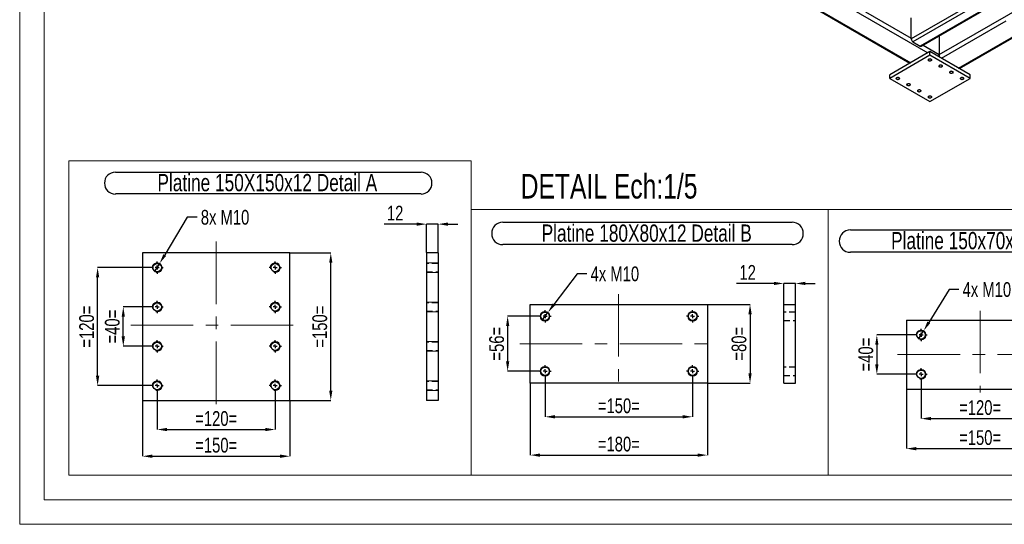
# Model space of a CAD drawing. Header units: millimetres. Extents: x 0 to 841, y 0 to 594.
# Tile 1 of 24: x 0 to 200, y 0 to 103. Entities that reach past the tile are written whole.
import ezdxf

# ---------------------------------------------------------------- set-up
doc = ezdxf.new("R2010")
doc.units = ezdxf.units.MM
doc.header["$PDSIZE"] = -1
doc.linetypes.add('CENTERX2', pattern=[20.32, 12.7, -2.54, 2.54, -2.54])
doc.linetypes.add('HIDDEN', pattern=[1.905, 1.27, -0.635])
for name, color, linetype in [('COTES', 1, 'Continuous'), ('NOTES', 6, 'Continuous'), ('TRAIT-FINS', 9, 'Continuous'), ('TRAIT-MIXTES', 3, 'CENTERX2'), ('TRAIT-TIRET', 2, 'HIDDEN')]:
    doc.layers.add(name, color=color, linetype=linetype)
doc.layers.add('TRAIT-FORT', color=4, linetype='Continuous', lineweight=25)
doc.styles.add('SLDTEXTSTYLE0', font='TXT', dxfattribs={"width": 0.75})
doc.dimstyles.new('SLDDIMSTYLE2', dxfattribs={"dimtxt": 3, "dimasz": 2, "dimexe": 0, "dimexo": 0.0625, "dimgap": 0.75, "dimtad": 1, "dimdec": 0, "dimlfac": 5, "dimrnd": 1e-09, "dimzin": 12, "dimdsep": 46, "dimtxsty": 'SLDTEXTSTYLE0', "dimsah": 1, "dimcen": 0.09, "dimadec": 0, "dimazin": 3, "dimtfac": 1, "dimtdec": 0, "dimtofl": 0, "dimtmove": 0, "dimatfit": 3, "dimfxl": 1, "dimfrac": 2, "dimtolj": 1, "dimtzin": 12, "dimarcsym": 0})
doc.dimstyles.new('SLDDIMSTYLE3', dxfattribs={"dimtxt": 3, "dimasz": 2, "dimexe": 0, "dimexo": 0.0625, "dimgap": 0.75, "dimtad": 1, "dimdec": 0, "dimlfac": 5, "dimrnd": 1e-09, "dimzin": 12, "dimdsep": 46, "dimtxsty": 'SLDTEXTSTYLE0', "dimsah": 1, "dimcen": 0.09, "dimadec": 0, "dimazin": 3, "dimtfac": 1, "dimtdec": 0, "dimtmove": 0, "dimatfit": 0, "dimfxl": 1, "dimfrac": 2, "dimtolj": 1, "dimtzin": 12, "dimarcsym": 0})
doc.dimstyles.new('SLDDIMSTYLE4', dxfattribs={"dimtxt": 3, "dimasz": 2, "dimexe": 0, "dimexo": 0.0625, "dimgap": 0.75, "dimtad": 0, "dimtih": 1, "dimtoh": 1, "dimdec": 0, "dimlfac": 5, "dimrnd": 1e-09, "dimzin": 12, "dimdsep": 46, "dimtxsty": 'SLDTEXTSTYLE0', "dimblk1": 'NONE', "dimsah": 1, "dimcen": 0, "dimadec": 0, "dimazin": 3, "dimtfac": 1, "dimtdec": 0, "dimtmove": 0, "dimatfit": 3, "dimldrblk": 'NONE', "dimfxl": 1, "dimfrac": 2, "dimtolj": 1, "dimtzin": 12, "dimarcsym": 0})

# ---------------------------------------------------------------- blocks, each defined once
blk = doc.blocks.new('_D_21')
at = {"layer": 'COTES', "color": 0, "lineweight": -2, "transparency": 16777216}
for p, q in [((27.96, 26.89), (27.96, 19.27)), ((51.96, 26.89), (51.96, 19.27)), ((29.96, 19.27), (49.96, 19.27))]:
    blk.add_line(p, q, dxfattribs=at)
at = {"layer": 'COTES', "color": 0, "transparency": 16777216}
for points in [[(29.96, 19.61), (29.96, 18.94), (27.96, 19.27)], [(49.96, 19.61), (49.96, 18.94), (51.96, 19.27)]]:
    blk.add_solid(points, dxfattribs=at)
at = {"layer": 'Defpoints', "color": 0, "transparency": 16777216}
for p in [(27.96, 26.95), (51.96, 26.95), (51.96, 19.27)]:
    blk.add_point(p, dxfattribs=at)
at = {"layer": 'COTES', "color": 0, "transparency": 16777216, "insert": (39.96, 23.02), "char_height": 3, "attachment_point": 2, "style": 'SLDTEXTSTYLE0'}
blk.add_mtext('\\A1;=120=', dxfattribs=at)
blk = doc.blocks.new('_D_22')
at = {"layer": 'COTES', "color": 0, "lineweight": -2, "transparency": 16777216}
for p, q in [((24.96, 25.14), (24.96, 13.84)), ((54.96, 25.14), (54.96, 13.84)), ((26.96, 13.84), (52.96, 13.84))]:
    blk.add_line(p, q, dxfattribs=at)
at = {"layer": 'COTES', "color": 0, "transparency": 16777216}
for points in [[(26.96, 14.18), (26.96, 13.51), (24.96, 13.84)], [(52.96, 14.18), (52.96, 13.51), (54.96, 13.84)]]:
    blk.add_solid(points, dxfattribs=at)
at = {"layer": 'Defpoints', "color": 0, "transparency": 16777216}
for p in [(24.96, 25.2), (54.96, 25.2), (54.96, 13.84)]:
    blk.add_point(p, dxfattribs=at)
at = {"layer": 'COTES', "color": 0, "transparency": 16777216, "insert": (39.96, 17.59), "char_height": 3, "attachment_point": 2, "style": 'SLDTEXTSTYLE0'}
blk.add_mtext('\\A1;=150=', dxfattribs=at)
blk = doc.blocks.new('_D_23')
at = {"layer": 'COTES', "color": 0, "lineweight": -2, "transparency": 16777216}
for p, q in [((26.64, 44.2), (21.07, 44.2)), ((21.07, 38.2), (21.07, 42.2)), ((26.64, 36.2), (21.07, 36.2))]:
    blk.add_line(p, q, dxfattribs=at)
at = {"layer": 'COTES', "color": 0, "transparency": 16777216}
for points in [[(20.73, 42.2), (21.4, 42.2), (21.07, 44.2)], [(20.73, 38.2), (21.4, 38.2), (21.07, 36.2)]]:
    blk.add_solid(points, dxfattribs=at)
at = {"layer": 'Defpoints', "color": 0, "transparency": 16777216}
for p in [(21.07, 44.2), (26.71, 44.2), (26.71, 36.2)]:
    blk.add_point(p, dxfattribs=at)
at = {"layer": 'COTES', "color": 0, "transparency": 16777216, "insert": (17.32, 40.2), "char_height": 3, "attachment_point": 2, "rotation": 90, "style": 'SLDTEXTSTYLE0'}
blk.add_mtext('\\A1;=40=', dxfattribs=at)
blk = doc.blocks.new('_D_24')
at = {"layer": 'COTES', "color": 0, "lineweight": -2, "transparency": 16777216}
for p, q in [((26.64, 52.2), (15.85, 52.2)), ((15.85, 30.2), (15.85, 50.2)), ((26.64, 28.2), (15.85, 28.2))]:
    blk.add_line(p, q, dxfattribs=at)
at = {"layer": 'COTES', "color": 0, "transparency": 16777216}
for points in [[(15.51, 50.2), (16.18, 50.2), (15.85, 52.2)], [(15.51, 30.2), (16.18, 30.2), (15.85, 28.2)]]:
    blk.add_solid(points, dxfattribs=at)
at = {"layer": 'Defpoints', "color": 0, "transparency": 16777216}
for p in [(15.85, 52.2), (26.71, 52.2), (26.71, 28.2)]:
    blk.add_point(p, dxfattribs=at)
at = {"layer": 'COTES', "color": 0, "transparency": 16777216, "insert": (12.1, 40.2), "char_height": 3, "attachment_point": 2, "rotation": 90, "style": 'SLDTEXTSTYLE0'}
blk.add_mtext('\\A1;=120=', dxfattribs=at)
blk = doc.blocks.new('_D_25')
at = {"layer": 'COTES', "color": 0, "lineweight": -2, "transparency": 16777216}
for p, q in [((55.02, 55.2), (63.26, 55.2)), ((63.26, 27.2), (63.26, 53.2)), ((55.02, 25.2), (63.26, 25.2))]:
    blk.add_line(p, q, dxfattribs=at)
at = {"layer": 'COTES', "color": 0, "transparency": 16777216}
for points in [[(62.93, 53.2), (63.59, 53.2), (63.26, 55.2)], [(62.93, 27.2), (63.59, 27.2), (63.26, 25.2)]]:
    blk.add_solid(points, dxfattribs=at)
at = {"layer": 'Defpoints', "color": 0, "transparency": 16777216}
for p in [(54.96, 55.2), (63.26, 55.2), (54.96, 25.2)]:
    blk.add_point(p, dxfattribs=at)
at = {"layer": 'COTES', "color": 0, "transparency": 16777216, "insert": (59.51, 40.2), "char_height": 3, "attachment_point": 2, "rotation": 90, "style": 'SLDTEXTSTYLE0'}
blk.add_mtext('\\A1;=150=', dxfattribs=at)
blk = doc.blocks.new('_D_26')
at = {"layer": 'COTES', "color": 0, "lineweight": -2, "transparency": 16777216}
for p, q in [((34.08, 62.44), (29.5, 54.77)), ((36.08, 62.44), (34.08, 62.44)), ((27.44, 51.34), (28.47, 53.06))]:
    blk.add_line(p, q, dxfattribs=at)
at = {"layer": 'COTES', "color": 0, "transparency": 16777216}
blk.add_solid([(29.21, 54.95), (29.78, 54.6), (28.47, 53.06)], dxfattribs=at)
at = {"layer": 'Defpoints', "color": 0, "transparency": 16777216}
for p in [(28.47, 53.06), (27.44, 51.34)]:
    blk.add_point(p, dxfattribs=at)
at = {"layer": 'COTES', "color": 0, "transparency": 16777216, "insert": (36.83, 63.94), "char_height": 3, "attachment_point": 1, "style": 'SLDTEXTSTYLE0'}
blk.add_mtext('\\A1;8x M10', dxfattribs=at)
blk = doc.blocks.new('_None')
blk = doc.blocks.new('SW_NOTE_3')
at = {"layer": 'NOTES', "color": 0}
for p, q in [((-0.06, 4.88), (62.1, 4.88)), ((62.1, 0.45), (-0.06, 0.45))]:
    blk.add_line(p, q, dxfattribs=at)
for centre, start, end in [((-0.06, 2.66), 90, 270), ((62.1, 2.66), 270, 90)]:
    blk.add_arc(centre, 2.22, start, end, dxfattribs=at)
at = {"layer": 'NOTES', "color": 0, "insert": (30.84, 4.51), "char_height": 3.5, "attachment_point": 2, "style": 'SLDTEXTSTYLE0'}
blk.add_mtext('Platine 150X150x12 Detail A', dxfattribs=at)
blk = doc.blocks.new('SW_CENTERMARKSYMBOL_0')
at = {"layer": 'TRAIT-MIXTES', "color": 0}
for p, q in [((-0.8, 0), (-1.25, 0)), ((0, 0), (-0.4, 0)), ((0, 0.8), (0, 1.25)), ((0, 0), (0, 0.4)), ((0, 0), (0, -0.4)), ((0, 0), (0.4, 0)), ((0.8, 0), (1.25, 0)), ((0, -0.8), (0, -1.25))]:
    blk.add_line(p, q, dxfattribs=at)
blk = doc.blocks.new('SW_CENTERMARKSYMBOL_1')
at = {"layer": 'TRAIT-MIXTES', "color": 0}
for p, q in [((-0.8, 0), (-1.25, 0)), ((0, 0), (-0.4, 0)), ((0, 0.8), (0, 1.25)), ((0, 0), (0, 0.4)), ((0, 0), (0, -0.4)), ((0, 0), (0.4, 0)), ((0.8, 0), (1.25, 0)), ((0, -0.8), (0, -1.25))]:
    blk.add_line(p, q, dxfattribs=at)
blk = doc.blocks.new('SW_CENTERMARKSYMBOL_2')
at = {"layer": 'TRAIT-MIXTES', "color": 0}
for p, q in [((-0.8, 0), (-1.25, 0)), ((0, 0), (-0.4, 0)), ((0, 0.8), (0, 1.25)), ((0, 0), (0, 0.4)), ((0, 0), (0, -0.4)), ((0, 0), (0.4, 0)), ((0.8, 0), (1.25, 0)), ((0, -0.8), (0, -1.25))]:
    blk.add_line(p, q, dxfattribs=at)
blk = doc.blocks.new('SW_CENTERMARKSYMBOL_3')
at = {"layer": 'TRAIT-MIXTES', "color": 0}
for p, q in [((-0.8, 0), (-1.25, 0)), ((0, 0), (-0.4, 0)), ((0, 0.8), (0, 1.25)), ((0, 0), (0, 0.4)), ((0, 0), (0, -0.4)), ((0, 0), (0.4, 0)), ((0.8, 0), (1.25, 0)), ((0, -0.8), (0, -1.25))]:
    blk.add_line(p, q, dxfattribs=at)
blk = doc.blocks.new('SW_CENTERMARKSYMBOL_4')
at = {"layer": 'TRAIT-MIXTES', "color": 0}
for p, q in [((-0.8, 0), (-1.25, 0)), ((0, 0), (-0.4, 0)), ((0, 0.8), (0, 1.25)), ((0, 0), (0, 0.4)), ((0, 0), (0, -0.4)), ((0, 0), (0.4, 0)), ((0.8, 0), (1.25, 0)), ((0, -0.8), (0, -1.25))]:
    blk.add_line(p, q, dxfattribs=at)
blk = doc.blocks.new('SW_CENTERMARKSYMBOL_5')
at = {"layer": 'TRAIT-MIXTES', "color": 0}
for p, q in [((-0.8, 0), (-1.25, 0)), ((0, 0), (-0.4, 0)), ((0, 0.8), (0, 1.25)), ((0, 0), (0, 0.4)), ((0, 0), (0, -0.4)), ((0, 0), (0.4, 0)), ((0.8, 0), (1.25, 0)), ((0, -0.8), (0, -1.25))]:
    blk.add_line(p, q, dxfattribs=at)
blk = doc.blocks.new('SW_CENTERMARKSYMBOL_6')
at = {"layer": 'TRAIT-MIXTES', "color": 0}
for p, q in [((-0.8, 0), (-1.25, 0)), ((0, 0), (-0.4, 0)), ((0, 0.8), (0, 1.25)), ((0, 0), (0, 0.4)), ((0, 0), (0, -0.4)), ((0, 0), (0.4, 0)), ((0.8, 0), (1.25, 0)), ((0, -0.8), (0, -1.25))]:
    blk.add_line(p, q, dxfattribs=at)
blk = doc.blocks.new('SW_CENTERMARKSYMBOL_7')
at = {"layer": 'TRAIT-MIXTES', "color": 0}
for p, q in [((-0.8, 0), (-1.25, 0)), ((0, 0), (-0.4, 0)), ((0, 0.8), (0, 1.25)), ((0, 0), (0, 0.4)), ((0, 0), (0, -0.4)), ((0, 0), (0.4, 0)), ((0.8, 0), (1.25, 0)), ((0, -0.8), (0, -1.25))]:
    blk.add_line(p, q, dxfattribs=at)
blk = doc.blocks.new('_D_27')
at = {"layer": 'COTES', "color": 0, "lineweight": -2, "transparency": 16777216}
for p, q in [((181.99, 38.51), (174.31, 38.51)), ((174.31, 36.51), (174.31, 32.51)), ((181.99, 30.51), (174.31, 30.51))]:
    blk.add_line(p, q, dxfattribs=at)
at = {"layer": 'COTES', "color": 0, "transparency": 16777216}
for points in [[(173.97, 36.51), (174.64, 36.51), (174.31, 38.51)], [(173.97, 32.51), (174.64, 32.51), (174.31, 30.51)]]:
    blk.add_solid(points, dxfattribs=at)
at = {"layer": 'Defpoints', "color": 0, "transparency": 16777216}
for p in [(182.06, 38.51), (174.31, 30.51), (182.06, 30.51)]:
    blk.add_point(p, dxfattribs=at)
at = {"layer": 'COTES', "color": 0, "transparency": 16777216, "insert": (170.56, 34.51), "char_height": 3, "attachment_point": 2, "rotation": 90, "style": 'SLDTEXTSTYLE0'}
blk.add_mtext('\\A1;=40=', dxfattribs=at)
blk = doc.blocks.new('_D_29')
at = {"layer": 'COTES', "color": 0, "lineweight": -2, "transparency": 16777216}
for p, q in [((183.31, 29.19), (183.31, 21.49)), ((207.31, 29.19), (207.31, 21.49)), ((185.31, 21.49), (205.31, 21.49))]:
    blk.add_line(p, q, dxfattribs=at)
at = {"layer": 'COTES', "color": 0, "transparency": 16777216}
for points in [[(185.31, 21.83), (185.31, 21.16), (183.31, 21.49)], [(205.31, 21.83), (205.31, 21.16), (207.31, 21.49)]]:
    blk.add_solid(points, dxfattribs=at)
at = {"layer": 'Defpoints', "color": 0, "transparency": 16777216}
for p in [(183.31, 29.26), (207.31, 29.26), (207.31, 21.49)]:
    blk.add_point(p, dxfattribs=at)
at = {"layer": 'COTES', "color": 0, "transparency": 16777216, "insert": (195.31, 25.24), "char_height": 3, "attachment_point": 2, "style": 'SLDTEXTSTYLE0'}
blk.add_mtext('\\A1;=120=', dxfattribs=at)
blk = doc.blocks.new('_D_30')
at = {"layer": 'COTES', "color": 0, "lineweight": -2, "transparency": 16777216}
for p, q in [((180.31, 41.44), (180.31, 15.39)), ((210.31, 41.44), (210.31, 15.39)), ((182.31, 15.39), (208.31, 15.39))]:
    blk.add_line(p, q, dxfattribs=at)
at = {"layer": 'COTES', "color": 0, "transparency": 16777216}
for points in [[(182.31, 15.72), (182.31, 15.05), (180.31, 15.39)], [(208.31, 15.72), (208.31, 15.05), (210.31, 15.39)]]:
    blk.add_solid(points, dxfattribs=at)
at = {"layer": 'Defpoints', "color": 0, "transparency": 16777216}
for p in [(180.31, 41.51), (210.31, 41.51), (210.31, 15.39)]:
    blk.add_point(p, dxfattribs=at)
at = {"layer": 'COTES', "color": 0, "transparency": 16777216, "insert": (195.31, 19.14), "char_height": 3, "attachment_point": 2, "style": 'SLDTEXTSTYLE0'}
blk.add_mtext('\\A1;=150=', dxfattribs=at)
blk = doc.blocks.new('_D_31')
at = {"layer": 'COTES', "color": 0, "lineweight": -2, "transparency": 16777216}
for p, q in [((189, 47.75), (184.88, 41.06)), ((191, 47.75), (189, 47.75)), ((182.78, 37.65), (183.83, 39.36))]:
    blk.add_line(p, q, dxfattribs=at)
at = {"layer": 'COTES', "color": 0, "transparency": 16777216}
blk.add_solid([(184.59, 41.24), (185.16, 40.89), (183.83, 39.36)], dxfattribs=at)
at = {"layer": 'Defpoints', "color": 0, "transparency": 16777216}
for p in [(183.83, 39.36), (182.78, 37.65)]:
    blk.add_point(p, dxfattribs=at)
at = {"layer": 'COTES', "color": 0, "transparency": 16777216, "insert": (191.75, 49.25), "char_height": 3, "attachment_point": 1, "style": 'SLDTEXTSTYLE0'}
blk.add_mtext('\\A1;4x M10', dxfattribs=at)
blk = doc.blocks.new('SW_NOTE_4')
at = {"layer": 'NOTES', "color": 0}
for p, q in [((-0.09, 4.93), (59.2, 4.93)), ((59.2, 0.38), (-0.09, 0.38))]:
    blk.add_line(p, q, dxfattribs=at)
for centre, start, end in [((-0.09, 2.65), 90, 270), ((59.2, 2.65), 270, 90)]:
    blk.add_arc(centre, 2.28, start, end, dxfattribs=at)
at = {"layer": 'NOTES', "color": 0, "insert": (29.37, 4.51), "char_height": 3.5, "attachment_point": 2, "style": 'SLDTEXTSTYLE0'}
blk.add_mtext('Platine 150x70x12 Detail C', dxfattribs=at)
blk = doc.blocks.new('SW_CENTERMARKSYMBOL_8')
at = {"layer": 'TRAIT-MIXTES', "color": 0}
for p, q in [((-0.8, 0), (-1.25, 0)), ((0, 0), (-0.4, 0)), ((0, 0.8), (0, 1.25)), ((0, 0), (0, 0.4)), ((0, 0), (0, -0.4)), ((0, 0), (0.4, 0)), ((0.8, 0), (1.25, 0)), ((0, -0.8), (0, -1.25))]:
    blk.add_line(p, q, dxfattribs=at)
blk = doc.blocks.new('SW_CENTERMARKSYMBOL_9')
at = {"layer": 'TRAIT-MIXTES', "color": 0}
for p, q in [((-0.8, 0), (-1.25, 0)), ((0, 0), (-0.4, 0)), ((0, 0.8), (0, 1.25)), ((0, 0), (0, 0.4)), ((0, 0), (0, -0.4)), ((0, 0), (0.4, 0)), ((0.8, 0), (1.25, 0)), ((0, -0.8), (0, -1.25))]:
    blk.add_line(p, q, dxfattribs=at)
blk = doc.blocks.new('_D_36')
at = {"layer": 'COTES', "color": 0, "lineweight": -2, "transparency": 16777216}
for p, q in [((113.35, 50.94), (108.65, 44.72)), ((115.35, 50.94), (113.35, 50.94)), ((106.24, 41.52), (107.44, 43.12))]:
    blk.add_line(p, q, dxfattribs=at)
at = {"layer": 'COTES', "color": 0, "transparency": 16777216}
blk.add_solid([(108.38, 44.92), (108.91, 44.51), (107.44, 43.12)], dxfattribs=at)
at = {"layer": 'Defpoints', "color": 0, "transparency": 16777216}
for p in [(107.44, 43.12), (106.24, 41.52)]:
    blk.add_point(p, dxfattribs=at)
at = {"layer": 'COTES', "color": 0, "transparency": 16777216, "insert": (116.1, 52.44), "char_height": 3, "attachment_point": 1, "style": 'SLDTEXTSTYLE0'}
blk.add_mtext('\\A1;4x M10', dxfattribs=at)
blk = doc.blocks.new('_D_37')
at = {"layer": 'COTES', "color": 0, "lineweight": -2, "transparency": 16777216}
for p, q in [((105.53, 42.32), (99.23, 42.32)), ((99.23, 40.32), (99.23, 33.12)), ((105.53, 31.12), (99.23, 31.12))]:
    blk.add_line(p, q, dxfattribs=at)
at = {"layer": 'COTES', "color": 0, "transparency": 16777216}
for points in [[(98.9, 40.32), (99.56, 40.32), (99.23, 42.32)], [(98.9, 33.12), (99.56, 33.12), (99.23, 31.12)]]:
    blk.add_solid(points, dxfattribs=at)
at = {"layer": 'Defpoints', "color": 0, "transparency": 16777216}
for p in [(105.59, 42.32), (99.23, 31.12), (105.59, 31.12)]:
    blk.add_point(p, dxfattribs=at)
at = {"layer": 'COTES', "color": 0, "transparency": 16777216, "insert": (95.48, 36.72), "char_height": 3, "attachment_point": 2, "rotation": 90, "style": 'SLDTEXTSTYLE0'}
blk.add_mtext('\\A1;=56=', dxfattribs=at)
blk = doc.blocks.new('_D_38')
at = {"layer": 'COTES', "color": 0, "lineweight": -2, "transparency": 16777216}
for p, q in [((139.9, 44.72), (148.52, 44.72)), ((148.52, 42.72), (148.52, 30.72)), ((139.9, 28.72), (148.52, 28.72))]:
    blk.add_line(p, q, dxfattribs=at)
at = {"layer": 'COTES', "color": 0, "transparency": 16777216}
for points in [[(148.19, 42.72), (148.86, 42.72), (148.52, 44.72)], [(148.19, 30.72), (148.86, 30.72), (148.52, 28.72)]]:
    blk.add_solid(points, dxfattribs=at)
at = {"layer": 'Defpoints', "color": 0, "transparency": 16777216}
for p in [(139.84, 44.72), (139.84, 28.72), (148.52, 28.72)]:
    blk.add_point(p, dxfattribs=at)
at = {"layer": 'COTES', "color": 0, "transparency": 16777216, "insert": (144.77, 36.72), "char_height": 3, "attachment_point": 2, "rotation": 90, "style": 'SLDTEXTSTYLE0'}
blk.add_mtext('\\A1;=80=', dxfattribs=at)
blk = doc.blocks.new('_D_39')
at = {"layer": 'COTES', "color": 0, "lineweight": -2, "transparency": 16777216}
for p, q in [((106.84, 29.81), (106.84, 21.86)), ((136.84, 29.81), (136.84, 21.86)), ((108.84, 21.86), (134.84, 21.86))]:
    blk.add_line(p, q, dxfattribs=at)
at = {"layer": 'COTES', "color": 0, "transparency": 16777216}
for points in [[(108.84, 22.2), (108.84, 21.53), (106.84, 21.86)], [(134.84, 22.2), (134.84, 21.53), (136.84, 21.86)]]:
    blk.add_solid(points, dxfattribs=at)
at = {"layer": 'Defpoints', "color": 0, "transparency": 16777216}
for p in [(106.84, 29.87), (136.84, 29.87), (136.84, 21.86)]:
    blk.add_point(p, dxfattribs=at)
at = {"layer": 'COTES', "color": 0, "transparency": 16777216, "insert": (121.84, 25.61), "char_height": 3, "attachment_point": 2, "style": 'SLDTEXTSTYLE0'}
blk.add_mtext('\\A1;=150=', dxfattribs=at)
blk = doc.blocks.new('_D_40')
at = {"layer": 'COTES', "color": 0, "lineweight": -2, "transparency": 16777216}
for p, q in [((103.84, 28.66), (103.84, 14.07)), ((139.84, 28.66), (139.84, 14.07)), ((105.84, 14.07), (137.84, 14.07))]:
    blk.add_line(p, q, dxfattribs=at)
at = {"layer": 'COTES', "color": 0, "transparency": 16777216}
for points in [[(105.84, 14.4), (105.84, 13.73), (103.84, 14.07)], [(137.84, 14.4), (137.84, 13.73), (139.84, 14.07)]]:
    blk.add_solid(points, dxfattribs=at)
at = {"layer": 'Defpoints', "color": 0, "transparency": 16777216}
for p in [(103.84, 28.72), (139.84, 28.72), (139.84, 14.07)]:
    blk.add_point(p, dxfattribs=at)
at = {"layer": 'COTES', "color": 0, "transparency": 16777216, "insert": (121.84, 17.82), "char_height": 3, "attachment_point": 2, "style": 'SLDTEXTSTYLE0'}
blk.add_mtext('\\A1;=180=', dxfattribs=at)
blk = doc.blocks.new('SW_NOTE_6')
at = {"layer": 'NOTES', "color": 0}
for p, q in [((-0.1, 4.97), (58.71, 4.97)), ((58.71, 0.41), (-0.1, 0.41))]:
    blk.add_line(p, q, dxfattribs=at)
for centre, start, end in [((-0.1, 2.69), 90, 270), ((58.71, 2.69), 270, 90)]:
    blk.add_arc(centre, 2.28, start, end, dxfattribs=at)
at = {"layer": 'NOTES', "color": 0, "insert": (29.15, 4.51), "char_height": 3.5, "attachment_point": 2, "style": 'SLDTEXTSTYLE0'}
blk.add_mtext('Platine 180X80x12 Detail B', dxfattribs=at)
blk = doc.blocks.new('SW_CENTERMARKSYMBOL_14')
at = {"layer": 'TRAIT-MIXTES', "color": 0}
for p, q in [((-0.8, 0), (-1.25, 0)), ((0, 0), (-0.4, 0)), ((0, 0.8), (0, 1.25)), ((0, 0), (0, 0.4)), ((0, 0), (0, -0.4)), ((0, 0), (0.4, 0)), ((0.8, 0), (1.25, 0)), ((0, -0.8), (0, -1.25))]:
    blk.add_line(p, q, dxfattribs=at)
blk = doc.blocks.new('SW_CENTERMARKSYMBOL_15')
at = {"layer": 'TRAIT-MIXTES', "color": 0}
for p, q in [((-0.8, 0), (-1.25, 0)), ((0, 0), (-0.4, 0)), ((0, 0.8), (0, 1.25)), ((0, 0), (0, 0.4)), ((0, 0), (0, -0.4)), ((0, 0), (0.4, 0)), ((0.8, 0), (1.25, 0)), ((0, -0.8), (0, -1.25))]:
    blk.add_line(p, q, dxfattribs=at)
blk = doc.blocks.new('SW_CENTERMARKSYMBOL_16')
at = {"layer": 'TRAIT-MIXTES', "color": 0}
for p, q in [((-0.8, 0), (-1.25, 0)), ((0, 0), (-0.4, 0)), ((0, 0.8), (0, 1.25)), ((0, 0), (0, 0.4)), ((0, 0), (0, -0.4)), ((0, 0), (0.4, 0)), ((0.8, 0), (1.25, 0)), ((0, -0.8), (0, -1.25))]:
    blk.add_line(p, q, dxfattribs=at)
blk = doc.blocks.new('SW_CENTERMARKSYMBOL_17')
at = {"layer": 'TRAIT-MIXTES', "color": 0}
for p, q in [((-0.8, 0), (-1.25, 0)), ((0, 0), (-0.4, 0)), ((0, 0.8), (0, 1.25)), ((0, 0), (0, 0.4)), ((0, 0), (0, -0.4)), ((0, 0), (0.4, 0)), ((0.8, 0), (1.25, 0)), ((0, -0.8), (0, -1.25))]:
    blk.add_line(p, q, dxfattribs=at)
blk = doc.blocks.new('_D_45')
at = {"layer": 'COTES', "color": 0, "lineweight": -2, "transparency": 16777216}
for p, q in [((80.71, 61.04), (74.1, 61.04)), ((82.71, 55.26), (82.71, 61.04)), ((85.11, 61.04), (82.71, 61.04)), ((85.11, 55.26), (85.11, 61.04)), ((87.11, 61.04), (89.11, 61.04))]:
    blk.add_line(p, q, dxfattribs=at)
at = {"layer": 'COTES', "color": 0, "transparency": 16777216}
for points in [[(80.71, 61.38), (80.71, 60.71), (82.71, 61.04)], [(87.11, 61.38), (87.11, 60.71), (85.11, 61.04)]]:
    blk.add_solid(points, dxfattribs=at)
at = {"layer": 'Defpoints', "color": 0, "transparency": 16777216}
for p in [(82.71, 61.04), (82.71, 55.2), (85.11, 55.2)]:
    blk.add_point(p, dxfattribs=at)
at = {"layer": 'COTES', "color": 0, "transparency": 16777216, "insert": (76.35, 64.79), "char_height": 3, "attachment_point": 2, "style": 'SLDTEXTSTYLE0'}
blk.add_mtext('\\A1;12', dxfattribs=at)
blk = doc.blocks.new('_D_46')
at = {"layer": 'COTES', "color": 0, "lineweight": -2, "transparency": 16777216}
for p, q in [((153.37, 48.98), (145.79, 48.98)), ((155.37, 44.78), (155.37, 48.98)), ((157.77, 48.98), (155.37, 48.98)), ((157.77, 44.78), (157.77, 48.98)), ((159.77, 48.98), (161.77, 48.98))]:
    blk.add_line(p, q, dxfattribs=at)
at = {"layer": 'COTES', "color": 0, "transparency": 16777216}
for points in [[(153.37, 49.32), (153.37, 48.65), (155.37, 48.98)], [(159.77, 49.32), (159.77, 48.65), (157.77, 48.98)]]:
    blk.add_solid(points, dxfattribs=at)
at = {"layer": 'Defpoints', "color": 0, "transparency": 16777216}
for p in [(155.37, 48.98), (155.37, 44.72), (157.77, 44.72)]:
    blk.add_point(p, dxfattribs=at)
at = {"layer": 'COTES', "color": 0, "transparency": 16777216, "insert": (148.04, 52.73), "char_height": 3, "attachment_point": 2, "style": 'SLDTEXTSTYLE0'}
blk.add_mtext('\\A1;12', dxfattribs=at)

msp = doc.modelspace()

# ---------------------------------------------------------------- linework, layer by layer
at = {"lineweight": 18}
for p, q in [((0, 594), (0, 0)), ((5, 589), (5, 5)), ((10, 10), (10, 73.91)), ((10, 73.91), (91.8, 73.91)), ((91.8, 10), (91.8, 73.91)), ((91.8, 10), (91.8, 64.01)), ((91.8, 64.01), (164.44, 64.01)), ((164.44, 10), (164.44, 64.01)), ((164.44, 10), (164.44, 64.01)), ((164.44, 64.01), (234.27, 64.01)), ((10, 10), (91.8, 10)), ((91.8, 10), (164.44, 10)), ((164.44, 10), (234.27, 10)), ((836, 5), (5, 5)), ((841, 0), (0, 0))]:
    msp.add_line(p, q, dxfattribs=at)
at = {"layer": 'TRAIT-FINS', "lineweight": 18}
for p, q in [((85.11, 53.2), (82.71, 53.2)), ((85.11, 53.2), (82.71, 53.2)), ((85.11, 51.2), (82.71, 51.2)), ((85.11, 51.2), (82.71, 51.2)), ((85.11, 45.2), (82.71, 45.2)), ((85.11, 45.2), (82.71, 45.2)), ((85.11, 43.2), (82.71, 43.2)), ((85.11, 43.2), (82.71, 43.2)), ((85.11, 37.2), (82.71, 37.2)), ((85.11, 37.2), (82.71, 37.2)), ((85.11, 35.2), (82.71, 35.2)), ((85.11, 35.2), (82.71, 35.2)), ((85.11, 29.2), (82.71, 29.2)), ((85.11, 29.2), (82.71, 29.2)), ((85.11, 27.2), (82.71, 27.2)), ((85.11, 27.2), (82.71, 27.2))]:
    msp.add_line(p, q, dxfattribs=at)
at = {"layer": 'TRAIT-FINS', "lineweight": 18, "flags": 128}
for points in [[(184.83, 94.28), (184.75, 94.35), (184.72, 94.44), (184.75, 94.52), (184.83, 94.6), (184.96, 94.64), (185.11, 94.66), (185.25, 94.64), (185.38, 94.6), (185.46, 94.52), (185.49, 94.44), (185.46, 94.35), (185.38, 94.28), (185.25, 94.23), (185.11, 94.22), (184.96, 94.23), (184.83, 94.28)], [(187.01, 93.03), (186.93, 93.1), (186.9, 93.18), (186.93, 93.27), (187.01, 93.34), (187.14, 93.39), (187.28, 93.41), (187.43, 93.39), (187.55, 93.34), (187.64, 93.27), (187.67, 93.18), (187.64, 93.1), (187.55, 93.03), (187.43, 92.98), (187.28, 92.96), (187.14, 92.98), (187.01, 93.03)], [(189.19, 91.77), (189.1, 91.84), (189.07, 91.93), (189.1, 92.01), (189.19, 92.08), (189.31, 92.13), (189.46, 92.15), (189.61, 92.13), (189.73, 92.08), (189.81, 92.01), (189.84, 91.93), (189.81, 91.84), (189.73, 91.77), (189.61, 91.72), (189.46, 91.71), (189.31, 91.72), (189.19, 91.77)], [(178.31, 90.51), (178.22, 90.59), (178.19, 90.67), (178.22, 90.76), (178.31, 90.83), (178.43, 90.88), (178.58, 90.89), (178.73, 90.88), (178.85, 90.83), (178.93, 90.76), (178.96, 90.67), (178.93, 90.59), (178.85, 90.51), (178.73, 90.47), (178.58, 90.45), (178.43, 90.47), (178.31, 90.51)], [(191.36, 90.51), (191.28, 90.59), (191.25, 90.67), (191.28, 90.76), (191.36, 90.83), (191.49, 90.88), (191.63, 90.89), (191.78, 90.88), (191.91, 90.83), (191.99, 90.76), (192.02, 90.67), (191.99, 90.59), (191.91, 90.51), (191.78, 90.47), (191.63, 90.45), (191.49, 90.47), (191.36, 90.51)], [(180.48, 89.26), (180.4, 89.33), (180.37, 89.42), (180.4, 89.5), (180.48, 89.57), (180.61, 89.62), (180.76, 89.64), (180.9, 89.62), (181.03, 89.57), (181.11, 89.5), (181.14, 89.42), (181.11, 89.33), (181.03, 89.26), (180.9, 89.21), (180.76, 89.19), (180.61, 89.21), (180.48, 89.26)], [(182.66, 88), (182.58, 88.07), (182.55, 88.16), (182.58, 88.24), (182.66, 88.32), (182.78, 88.36), (182.93, 88.38), (183.08, 88.36), (183.2, 88.32), (183.29, 88.24), (183.32, 88.16), (183.29, 88.07), (183.2, 88), (183.08, 87.95), (182.93, 87.94), (182.78, 87.95), (182.66, 88)], [(184.83, 86.75), (184.75, 86.82), (184.72, 86.9), (184.75, 86.99), (184.83, 87.06), (184.96, 87.11), (185.11, 87.13), (185.25, 87.11), (185.38, 87.06), (185.46, 86.99), (185.49, 86.9), (185.46, 86.82), (185.38, 86.75), (185.25, 86.7), (185.11, 86.68), (184.96, 86.7), (184.83, 86.75)]]:
    msp.add_lwpolyline(points, dxfattribs=at)
at = {"layer": 'TRAIT-FINS', "lineweight": 18}
for centre in [(106.84, 42.32), (136.84, 42.32), (106.84, 31.12), (136.84, 31.12)]:
    msp.add_circle(centre, 1, dxfattribs=at)
for centre in [(27.96, 52.2), (51.96, 52.2), (27.96, 44.2), (51.96, 44.2), (183.31, 38.51), (27.96, 36.2), (51.96, 36.2), (183.31, 30.51), (27.96, 28.2), (51.96, 28.2)]:
    msp.add_arc(centre, 1, 255, 195, dxfattribs=at)
at = {"layer": 'TRAIT-FORT', "lineweight": 25}
for p, q in [((217.67, 119.71), (181.3, 98.71)), ((218.07, 119.18), (181.63, 98.15)), ((219.59, 118.3), (183.15, 97.27)), ((183.38, 97.24), (219.82, 118.28)), ((187.01, 95.54), (223.27, 116.47)), ((163.57, 108.07), (184.67, 95.88)), ((159.91, 105.95), (181.01, 93.77)), ((160.09, 106.06), (181.19, 93.87)), ((172.02, 104.19), (181.3, 98.84)), ((181.3, 98.71), (181.3, 102.98)), ((187.45, 94.79), (200.61, 102.38)), ((190.93, 92.78), (203.87, 100.25)), ((191.11, 92.67), (204.05, 100.14)), ((181.63, 98.15), (183.15, 97.27)), ((187.01, 99.34), (187.01, 95.54)), ((185.11, 96.14), (176.95, 91.43)), ((183.72, 97.44), (187.01, 95.54)), ((185.11, 95.38), (185.11, 96.14)), ((193.27, 91.43), (185.11, 96.14)), ((185.11, 95.38), (176.95, 90.67)), ((193.27, 90.67), (185.11, 95.38)), ((187.01, 95.54), (187.01, 95.04)), ((187.01, 95.04), (187.01, 95.54)), ((176.95, 90.67), (176.95, 91.43)), ((176.95, 90.67), (185.11, 85.96)), ((185.11, 85.96), (193.27, 90.67)), ((193.27, 90.67), (193.27, 91.43)), ((24.96, 55.2), (24.96, 25.2)), ((54.96, 55.2), (24.96, 55.2)), ((54.96, 25.2), (54.96, 55.2)), ((85.11, 55.2), (82.71, 55.2)), ((82.71, 55.2), (82.71, 25.2)), ((85.11, 55.2), (85.11, 25.2)), ((103.84, 28.72), (103.84, 44.72)), ((103.84, 44.72), (139.84, 44.72)), ((139.84, 44.72), (139.84, 28.72)), ((155.37, 28.72), (155.37, 44.72)), ((155.37, 44.72), (157.77, 44.72)), ((157.77, 28.72), (157.77, 44.72)), ((180.31, 41.51), (180.31, 27.51)), ((180.31, 41.51), (210.31, 41.51)), ((139.84, 28.72), (103.84, 28.72)), ((155.37, 28.72), (157.77, 28.72)), ((180.31, 27.51), (210.31, 27.51)), ((24.96, 25.2), (54.96, 25.2)), ((85.11, 25.2), (82.71, 25.2))]:
    msp.add_line(p, q, dxfattribs=at)
at = {"layer": 'TRAIT-FORT', "lineweight": 25, "flags": 128}
for points in [[(184.88, 94.31), (184.95, 94.27), (185.05, 94.25), (185.14, 94.25), (185.24, 94.27), (185.32, 94.3), (185.38, 94.34), (185.42, 94.39), (185.43, 94.45), (185.42, 94.5), (185.37, 94.55), (185.3, 94.59), (185.21, 94.62), (185.12, 94.63), (185.02, 94.62), (184.93, 94.6), (184.86, 94.56), (184.81, 94.52), (184.78, 94.46), (184.79, 94.4), (184.82, 94.35), (184.88, 94.31)], [(187.05, 93.05), (187.13, 93.02), (187.22, 93), (187.32, 93), (187.41, 93.01), (187.5, 93.04), (187.56, 93.08), (187.6, 93.13), (187.61, 93.19), (187.59, 93.25), (187.55, 93.3), (187.48, 93.34), (187.39, 93.36), (187.29, 93.37), (187.2, 93.37), (187.11, 93.34), (187.03, 93.31), (186.98, 93.26), (186.96, 93.2), (186.96, 93.15), (186.99, 93.1), (187.05, 93.05)], [(189.23, 91.79), (189.31, 91.76), (189.4, 91.74), (189.49, 91.74), (189.59, 91.75), (189.67, 91.78), (189.73, 91.83), (189.77, 91.88), (189.78, 91.93), (189.77, 91.99), (189.72, 92.04), (189.65, 92.08), (189.57, 92.11), (189.47, 92.12), (189.37, 92.11), (189.28, 92.09), (189.21, 92.05), (189.16, 92), (189.13, 91.95), (189.14, 91.89), (189.17, 91.84), (189.23, 91.79)], [(178.35, 90.54), (178.43, 90.5), (178.52, 90.49), (178.62, 90.48), (178.71, 90.5), (178.79, 90.53), (178.86, 90.57), (178.9, 90.62), (178.91, 90.68), (178.89, 90.73), (178.84, 90.78), (178.77, 90.82), (178.69, 90.85), (178.59, 90.86), (178.49, 90.85), (178.41, 90.83), (178.33, 90.79), (178.28, 90.75), (178.25, 90.69), (178.26, 90.64), (178.29, 90.58), (178.35, 90.54)], [(191.4, 90.54), (191.48, 90.5), (191.57, 90.49), (191.67, 90.48), (191.76, 90.5), (191.85, 90.53), (191.91, 90.57), (191.95, 90.62), (191.96, 90.68), (191.94, 90.73), (191.9, 90.78), (191.83, 90.82), (191.74, 90.85), (191.65, 90.86), (191.55, 90.85), (191.46, 90.83), (191.39, 90.79), (191.33, 90.75), (191.31, 90.69), (191.31, 90.64), (191.34, 90.58), (191.4, 90.54)], [(180.52, 89.28), (180.6, 89.25), (180.69, 89.23), (180.79, 89.23), (180.89, 89.24), (180.97, 89.27), (181.03, 89.32), (181.07, 89.37), (181.08, 89.42), (181.06, 89.48), (181.02, 89.53), (180.95, 89.57), (180.86, 89.59), (180.77, 89.6), (180.67, 89.6), (180.58, 89.58), (180.51, 89.54), (180.46, 89.49), (180.43, 89.44), (180.43, 89.38), (180.47, 89.33), (180.52, 89.28)], [(182.7, 88.03), (182.78, 87.99), (182.87, 87.97), (182.97, 87.97), (183.06, 87.99), (183.14, 88.02), (183.21, 88.06), (183.25, 88.11), (183.26, 88.17), (183.24, 88.22), (183.19, 88.27), (183.12, 88.31), (183.04, 88.34), (182.94, 88.35), (182.85, 88.34), (182.76, 88.32), (182.68, 88.28), (182.63, 88.24), (182.61, 88.18), (182.61, 88.12), (182.64, 88.07), (182.7, 88.03)], [(184.88, 86.77), (184.95, 86.74), (185.05, 86.72), (185.14, 86.72), (185.24, 86.73), (185.32, 86.76), (185.38, 86.8), (185.42, 86.85), (185.43, 86.91), (185.42, 86.97), (185.37, 87.02), (185.3, 87.06), (185.21, 87.08), (185.12, 87.09), (185.02, 87.09), (184.93, 87.06), (184.86, 87.03), (184.81, 86.98), (184.78, 86.92), (184.79, 86.87), (184.82, 86.82), (184.88, 86.77)]]:
    msp.add_lwpolyline(points, dxfattribs=at)
at = {"layer": 'TRAIT-FORT', "lineweight": 25}
for centre in [(27.96, 52.2), (51.96, 52.2), (27.96, 44.2), (51.96, 44.2), (106.84, 42.32), (136.84, 42.32), (183.31, 38.51), (27.96, 36.2), (51.96, 36.2), (106.84, 31.12), (136.84, 31.12), (183.31, 30.51), (27.96, 28.2), (51.96, 28.2)]:
    msp.add_circle(centre, 0.85, dxfattribs=at)
for centre, radius, start, end in [((182.01, 98.74), 0.709, 182.6055, 237.3945), ((183.28, 97.45), 0.232, 234.3824, 294.3071)]:
    msp.add_arc(centre, radius, start, end, dxfattribs=at)
at = {"layer": 'TRAIT-MIXTES', "lineweight": 18}
for p, q in [((39.96, 57.48), (39.96, 23.38)), ((121.75, 46.81), (121.75, 27.52)), ((195.31, 43.41), (195.31, 26.82)), ((22.6, 40.47), (57, 40.47)), ((101.69, 36.72), (141.8, 36.72)), ((178.54, 34.51), (211.12, 34.51))]:
    msp.add_line(p, q, dxfattribs=at)
at = {"layer": 'TRAIT-TIRET'}
for p, q in [((85.11, 53.05), (82.71, 53.05)), ((82.71, 51.35), (85.11, 51.35)), ((85.11, 45.05), (82.71, 45.05)), ((82.71, 43.35), (85.11, 43.35)), ((157.77, 43.17), (155.37, 43.17)), ((155.37, 41.47), (157.77, 41.47)), ((85.11, 37.05), (82.71, 37.05)), ((82.71, 35.35), (85.11, 35.35)), ((157.77, 31.97), (155.37, 31.97)), ((155.37, 30.27), (157.77, 30.27)), ((85.11, 29.05), (82.71, 29.05)), ((82.71, 27.35), (85.11, 27.35))]:
    msp.add_line(p, q, dxfattribs=at)

# ---------------------------------------------------------------- block references
at = {"layer": 'NOTES'}
for name, p in [('SW_NOTE_3', (19.52, 66.73)), ('SW_NOTE_6', (98.36, 56.46)), ('SW_NOTE_4', (169.01, 54.94))]:
    msp.add_blockref(name, p, dxfattribs=at)
at = {"layer": 'TRAIT-MIXTES'}
for name, p in [('SW_CENTERMARKSYMBOL_0', (27.96, 52.2)), ('SW_CENTERMARKSYMBOL_7', (51.96, 52.2)), ('SW_CENTERMARKSYMBOL_1', (27.96, 44.2)), ('SW_CENTERMARKSYMBOL_6', (51.96, 44.2)), ('SW_CENTERMARKSYMBOL_16', (106.84, 42.32)), ('SW_CENTERMARKSYMBOL_17', (136.84, 42.32)), ('SW_CENTERMARKSYMBOL_8', (183.31, 38.51)), ('SW_CENTERMARKSYMBOL_2', (27.96, 36.2)), ('SW_CENTERMARKSYMBOL_5', (51.96, 36.2)), ('SW_CENTERMARKSYMBOL_15', (106.84, 31.12)), ('SW_CENTERMARKSYMBOL_14', (136.84, 31.12)), ('SW_CENTERMARKSYMBOL_9', (183.31, 30.51)), ('SW_CENTERMARKSYMBOL_3', (27.96, 28.2)), ('SW_CENTERMARKSYMBOL_4', (51.96, 28.2))]:
    msp.add_blockref(name, p, dxfattribs=at)

# ---------------------------------------------------------------- texts
at = {"layer": 'NOTES', "insert": (101.88, 71.25), "char_height": 5, "attachment_point": 1, "style": 'SLDTEXTSTYLE0'}
msp.add_mtext('DETAIL Ech:1/5', dxfattribs=at)

# ---------------------------------------------------------------- dimensions: what is measured, and where the dimension line sits
at = {"layer": 'COTES'}
for base, p1, p2, picture, middle in [((82.71, 61.04), (85.11, 55.2), (82.71, 55.2), '_D_45', (76.35, 61.04)), ((155.37, 48.98), (157.77, 44.72), (155.37, 44.72), '_D_46', (148.04, 48.98))]:
    dim = msp.add_linear_dim(base=base, p1=p1, p2=p2, dimstyle='SLDDIMSTYLE3', dxfattribs=at)
    dim.commit()
    dim.dimension.update_dxf_attribs({"geometry": picture, "text_midpoint": middle, "dimtype": 160})
for p1, p2, text, picture, middle in [((27.44, 51.34), (28.47, 53.06), '8x M10', '_D_26', (42.64, 62.44)), ((106.24, 41.52), (107.44, 43.12), '4x M<>', '_D_36', (121.91, 50.94)), ((182.78, 37.65), (183.83, 39.36), '4x M10', '_D_31', (197.56, 47.75))]:
    dim = msp.add_diameter_dim_2p(p1=p1, p2=p2, text=text, dimstyle='SLDDIMSTYLE4', override={"dimpost": '<>'}, dxfattribs=at)
    dim.commit()
    dim.dimension.update_dxf_attribs({"geometry": picture, "text_midpoint": middle, "dimtype": 163})
for base, p1, p2, angle, dimstyle, picture, middle in [((63.26, 55.2), (54.96, 25.2), (54.96, 55.2), 90, 'SLDDIMSTYLE2', '_D_25', (63.26, 40.2)), ((15.85, 52.2), (26.71, 28.2), (26.71, 52.2), 90, 'SLDDIMSTYLE2', '_D_24', (15.85, 40.2)), ((21.07, 44.2), (26.71, 36.2), (26.71, 44.2), 90, 'SLDDIMSTYLE3', '_D_23', (21.07, 40.2)), ((148.52, 28.72), (139.84, 44.72), (139.84, 28.72), 90, 'SLDDIMSTYLE2', '_D_38', (148.52, 36.72)), ((99.23, 31.12), (105.59, 42.32), (105.59, 31.12), 90, 'SLDDIMSTYLE3', '_D_37', (99.23, 36.72)), ((174.31, 30.51), (182.06, 38.51), (182.06, 30.51), 90, 'SLDDIMSTYLE3', '_D_27', (174.31, 34.51)), ((139.84, 14.07), (103.84, 28.72), (139.84, 28.72), 0, 'SLDDIMSTYLE2', '_D_40', (121.84, 14.07)), ((54.96, 13.84), (24.96, 25.2), (54.96, 25.2), 0, 'SLDDIMSTYLE2', '_D_22', (39.96, 13.84))]:
    dim = msp.add_linear_dim(base=base, p1=p1, p2=p2, angle=angle, text='=<>=', dimstyle=dimstyle, dxfattribs=at)
    dim.commit()
    dim.dimension.update_dxf_attribs({"geometry": picture, "text_midpoint": middle, "dimtype": 160})
for base, p1, p2, picture, middle in [((210.31, 15.39), (180.31, 41.51), (210.31, 41.51), '_D_30', (195.31, 15.39)), ((136.84, 21.86), (106.84, 29.87), (136.84, 29.87), '_D_39', (121.84, 21.86)), ((207.31, 21.49), (183.31, 29.26), (207.31, 29.26), '_D_29', (195.31, 21.49)), ((51.96, 19.27), (27.96, 26.95), (51.96, 26.95), '_D_21', (39.96, 19.27))]:
    dim = msp.add_linear_dim(base=base, p1=p1, p2=p2, text='=<>=', dimstyle='SLDDIMSTYLE2', dxfattribs=at)
    dim.commit()
    dim.dimension.update_dxf_attribs({"geometry": picture, "text_midpoint": middle, "dimtype": 160})

doc.saveas('drawing.dxf')
